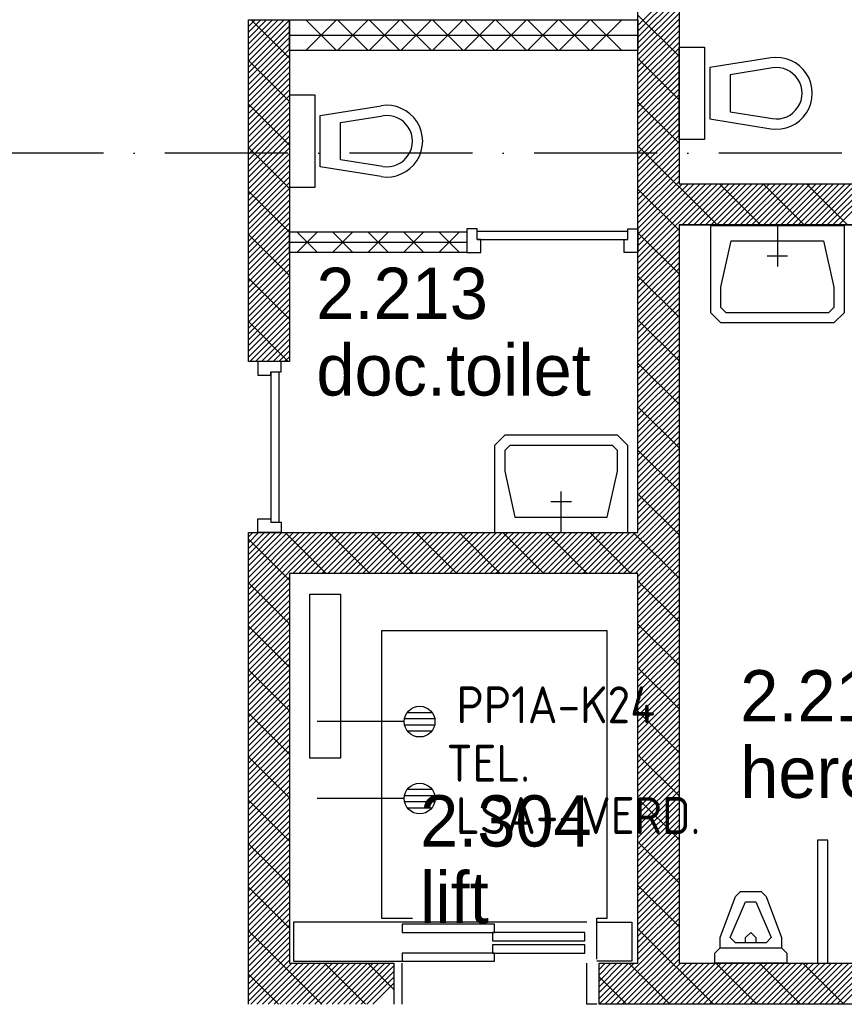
# Model space of a CAD drawing. Header units: millimetres. Extents: x -6587 to 112313, y 244 to 84344.
# Tile 20 of 54: x 26184 to 30205, y 44757 to 49557. Entities that reach past the tile are written whole.
import ezdxf
from ezdxf.enums import TextEntityAlignment as Align

# ---------------------------------------------------------------- set-up
doc = ezdxf.new("R2010")
doc.units = ezdxf.units.MM
doc.header["$LTSCALE"] = 100
doc.linetypes.add('DASHDOT', pattern=[9, 6, -1.5, 0, -1.5])
doc.layers.get('0').update_dxf_attribs({"color": 9, "linetype": 'CONTINUOUS'})
for name, color, linetype in [('AL$7----_STRAMIEN', 1, 'DASHDOT'), ('AL22----_BINNENWAND', 7, 'CONTINUOUS'), ('AL28----_KONSTRUKTIE', 3, 'CONTINUOUS'), ('AL32----_BINNENKOZ', 7, 'CONTINUOUS'), ('AL32----_DRAAIRICHTING', 1, 'CONTINUOUS'), ('AL66----_TRANSPINST', 7, 'CONTINUOUS'), ('AL74----_INRSANITAIR', 7, 'CONTINUOUS'), ('ALL-----_REFLIJNEN', 8, 'CONTINUOUS'), ('ALXA7---_KALKZVUIL', 1, 'CONTINUOUS'), ('ALXAA---_GEWBETON', 12, 'CONTINUOUS'), ('ALXAB---_PREFABBETON', 1, 'CONTINUOUS'), ('BOUW', 8, 'CONTINUOUS'), ('EB6441--_ATTRIB', 2, 'CONTINUOUS'), ('EL6441--_DATACOM', 3, 'CONTINUOUS'), ('LIJN025', 10, 'CONTINUOUS')]:
    doc.layers.add(name, color=color, linetype=linetype)
doc.styles.add('1_8', font='iso', dxfattribs={"width": 0.7, "height": 1.8})
doc.styles.add('BURO-025', font='BUROFONT.shx', dxfattribs={"height": 250})

# ---------------------------------------------------------------- blocks, each defined once
blk = doc.blocks.new('ES4X2')
for p, q in [((-0.45, 1.4), (-0.45, 2.6)), ((-0.15, 1.265), (-0.15, 2.735)), ((0.15, 1.265), (0.15, 2.735)), ((0.45, 1.4), (0.45, 2.6)), ((0, 1.25), (0, -3))]:
    blk.add_line(p, q)
blk.add_circle((0, 2), 0.75)
at = {"style": '1_8', "flags": 8}
for tag, p in [('NUMMER', (1.25, 3.5)), ('CODE', (-1.25, 3.5))]:
    blk.add_attdef(tag, text='', height=1.8, rotation=90, dxfattribs=at).set_placement(p, align=Align.MIDDLE_LEFT)
blk.add_attdef('M_CODE', text='', height=1.8, dxfattribs=at).set_placement((0, 0), align=Align.MIDDLE_CENTER)
blk = doc.blocks.new('A$Cb38f1ce1')
at = {"layer": 'AL$7----_STRAMIEN', "color": 1}
blk.add_line((86347.7, 42380), (750, 42380), dxfattribs=at)
at = {"layer": 'AL22----_BINNENWAND', "color": 8}
for p, q in [((24247.7, 43030), (25947.7, 43030)), ((24247.7, 42880), (24247.7, 43030)), ((25947.7, 43030), (25947.7, 42880)), ((25947.7, 42880), (24247.7, 42880)), ((24247.7, 41996), (25113.7, 41996)), ((24247.7, 41896), (24247.7, 41996)), ((25113.7, 41996), (25113.7, 41896)), ((25113.7, 41896), (24247.7, 41896))]:
    blk.add_line(p, q, dxfattribs=at)
at = {"layer": 'AL28----_KONSTRUKTIE', "color": 8}
for p, q in [((25947.7, 40530), (25947.7, 45080)), ((26147.7, 45080), (26147.7, 42230)), ((24047.7, 41364), (24047.7, 43030)), ((24047.7, 43030), (24247.7, 43030)), ((24247.7, 43030), (24247.7, 41364)), ((26147.7, 42230), (30447.7, 42230)), ((26147.7, 42230), (30447.7, 42230)), ((26147.7, 42030), (30447.7, 42030)), ((30447.7, 42030), (26147.7, 42030)), ((26147.7, 42030), (26147.7, 38430)), ((24247.7, 41364), (24047.7, 41364)), ((24047.7, 38230), (24047.7, 40530)), ((24047.7, 40530), (24247.7, 40530)), ((24247.7, 40530), (25947.7, 40530)), ((25947.7, 40330), (24247.7, 40330)), ((24247.7, 40330), (24247.7, 38430)), ((25947.7, 38430), (25947.7, 40330)), ((24247.7, 38430), (24757.7, 38430)), ((24757.7, 38430), (24757.7, 38230)), ((25757.7, 38230), (25757.7, 38430)), ((25757.7, 38430), (25947.7, 38430)), ((26147.7, 38430), (27947.7, 38430)), ((27947.7, 38230), (25757.7, 38230))]:
    blk.add_line(p, q, dxfattribs=at)
at = {"layer": 'AL32----_BINNENKOZ', "color": 8}
for p, q in [((25113.7, 42010), (25113.7, 41896)), ((25163.7, 42010), (25113.7, 42010)), ((25163.7, 41959), (25163.7, 42010)), ((25897.7, 41959), (25897.7, 42010)), ((25897.7, 42010), (25947.7, 42010)), ((25947.7, 42010), (25947.7, 41896)), ((25163.7, 41999), (25897.7, 41999)), ((25163.7, 41959), (25897.7, 41959)), ((25180.7, 41959), (25163.7, 41959)), ((25180.7, 41896), (25180.7, 41959)), ((25880.7, 41896), (25880.7, 41959)), ((25880.7, 41959), (25897.7, 41959)), ((25113.7, 41896), (25180.7, 41896)), ((25947.7, 41896), (25880.7, 41896))]:
    blk.add_line(p, q, dxfattribs=at)
for points in [[(24207.7, 41364), (24093.7, 41364), (24093.7, 41297), (24156.7, 41297), (24156.7, 41314), (24207.7, 41314), (24207.7, 41364)], [(24156.7, 41314), (24156.7, 40580)], [(24196.7, 41314), (24196.7, 40580)], [(24207.7, 40530), (24093.7, 40530), (24093.7, 40597), (24156.7, 40597), (24156.7, 40580), (24207.7, 40580), (24207.7, 40530)]]:
    blk.add_lwpolyline(points, dxfattribs=at)
at = {"layer": 'AL32----_DRAAIRICHTING', "color": 8}
for p, q in [((25947.7, 41559.9), (26147.7, 41759.9)), ((25947.7, 41531.6), (26147.7, 41731.6)), ((26302.4, 41601.8), (26302.4, 41726.8)), ((26352.4, 41626.8), (26352.4, 41726.8)), ((25947.7, 41503.3), (26147.7, 41703.3)), ((25947.7, 41475), (26147.7, 41675)), ((25947.7, 41446.8), (26147.7, 41646.8)), ((26377.4, 41601.8), (26352.4, 41626.8)), ((25947.7, 41418.5), (26147.7, 41618.5)), ((25947.7, 41390.2), (26147.7, 41590.2)), ((26352.4, 41551.8), (26302.4, 41601.8)), ((25947.7, 41567.5), (26147.7, 41367.5)), ((25947.7, 41361.9), (26147.7, 41561.9)), ((25947.7, 41333.6), (26147.7, 41533.6)), ((25947.7, 41305.3), (26147.7, 41505.3)), ((25947.7, 41277.1), (26147.7, 41477.1)), ((25947.7, 41248.8), (26147.7, 41448.8)), ((25947.7, 41220.5), (26147.7, 41420.5)), ((25947.7, 41192.2), (26147.7, 41392.2)), ((25947.7, 41163.9), (26147.7, 41363.9)), ((25947.7, 41355.4), (26147.7, 41155.4)), ((25947.7, 41135.6), (26147.7, 41335.6)), ((25947.7, 41107.3), (26147.7, 41307.3)), ((25947.7, 41079.1), (26147.7, 41279.1)), ((25947.7, 41050.8), (26147.7, 41250.8)), ((25947.7, 41022.5), (26147.7, 41222.5)), ((25947.7, 40994.2), (26147.7, 41194.2)), ((25947.7, 40965.9), (26147.7, 41165.9)), ((25947.7, 41143.2), (26147.7, 40943.2)), ((25947.7, 40937.6), (26147.7, 41137.6)), ((25947.7, 40909.4), (26147.7, 41109.4)), ((25947.7, 40881.1), (26147.7, 41081.1)), ((25947.7, 40852.8), (26147.7, 41052.8)), ((25297.7, 41005), (25247.7, 40955)), ((25847.7, 41005), (25297.7, 41005)), ((25897.7, 40955), (25847.7, 41005)), ((25947.7, 40824.5), (26147.7, 41024.5)), ((25947.7, 40796.2), (26147.7, 40996.2)), ((25247.7, 40955), (25247.7, 40830)), ((25322.7, 40955), (25297.7, 40930)), ((25822.7, 40955), (25322.7, 40955)), ((25847.7, 40930), (25822.7, 40955)), ((25897.7, 40830), (25897.7, 40955)), ((25947.7, 40767.9), (26147.7, 40967.9)), ((25297.7, 40930), (25297.7, 40830)), ((25847.7, 40830), (25847.7, 40930)), ((25947.7, 40739.7), (26147.7, 40939.7)), ((25947.7, 40931.1), (26147.7, 40731.1)), ((25947.7, 40711.4), (26147.7, 40911.4)), ((25947.7, 40683.1), (26147.7, 40883.1)), ((25947.7, 40654.8), (26147.7, 40854.8)), ((25247.7, 40830), (25247.7, 40530)), ((25297.7, 40830), (25347.7, 40605)), ((25797.7, 40605), (25847.7, 40830)), ((25897.7, 40530), (25897.7, 40830)), ((25947.7, 40626.5), (26147.7, 40826.5)), ((25947.7, 40598.2), (26147.7, 40798.2)), ((25947.7, 40569.9), (26147.7, 40769.9)), ((25572.7, 40530), (25572.7, 40730)), ((25764.3, 40330), (26147.7, 40713.4)), ((25947.7, 40541.7), (26147.7, 40741.7)), ((25947.7, 40719), (26147.7, 40519)), ((25622.7, 40680), (25522.7, 40680)), ((25792.6, 40330), (26147.7, 40685.1)), ((25820.9, 40330), (26147.7, 40656.8)), ((25849.1, 40330), (26147.7, 40628.5)), ((25347.7, 40605), (25797.7, 40605)), ((25877.4, 40330), (26147.7, 40600.2)), ((25905.7, 40330), (26147.7, 40572)), ((24972.3, 40330), (25172.3, 40530)), ((25000.6, 40330), (25200.6, 40530)), ((25028.9, 40330), (25228.9, 40530)), ((25057.2, 40330), (25257.2, 40530)), ((25076, 40530), (25276, 40330)), ((25085.5, 40330), (25285.5, 40530)), ((25113.7, 40330), (25313.7, 40530)), ((25142, 40330), (25342, 40530)), ((25170.3, 40330), (25370.3, 40530)), ((25198.6, 40330), (25398.6, 40530)), ((25226.9, 40330), (25426.9, 40530)), ((25247.7, 40530), (25897.7, 40530)), ((25255.2, 40330), (25455.2, 40530)), ((25283.5, 40330), (25483.5, 40530)), ((25288.1, 40530), (25488.1, 40330)), ((25311.7, 40330), (25511.7, 40530)), ((25340, 40330), (25540, 40530)), ((25368.3, 40330), (25568.3, 40530)), ((25396.6, 40330), (25596.6, 40530)), ((25424.9, 40330), (25624.9, 40530)), ((25453.2, 40330), (25653.2, 40530)), ((25481.4, 40330), (25681.4, 40530)), ((25500.3, 40530), (25700.3, 40330)), ((25509.7, 40330), (25709.7, 40530)), ((25538, 40330), (25738, 40530)), ((25566.3, 40330), (25766.3, 40530)), ((25594.6, 40330), (25794.6, 40530)), ((25622.9, 40330), (25822.9, 40530)), ((25651.2, 40330), (25851.2, 40530)), ((25679.4, 40330), (25879.4, 40530)), ((25707.7, 40330), (25907.7, 40530)), ((25712.4, 40530), (25912.4, 40330)), ((25736, 40330), (25936, 40530)), ((25924.5, 40530), (26147.7, 40306.8)), ((25934, 40330), (26147.7, 40543.7)), ((25947.7, 40315.4), (26147.7, 40515.4)), ((25947.7, 40287.1), (26147.7, 40487.1)), ((25947.7, 40258.8), (26147.7, 40458.8)), ((25947.7, 40230.5), (26147.7, 40430.5)), ((25947.7, 40202.2), (26147.7, 40402.2)), ((25947.7, 40174), (26147.7, 40374)), ((25947.7, 40145.7), (26147.7, 40345.7)), ((25947.7, 40117.4), (26147.7, 40317.4)), ((25947.7, 40294.7), (26147.7, 40094.7)), ((25947.7, 40089.1), (26147.7, 40289.1)), ((25947.7, 40060.8), (26147.7, 40260.8)), ((25947.7, 40032.5), (26147.7, 40232.5)), ((25947.7, 40004.3), (26147.7, 40204.3)), ((25947.7, 39976), (26147.7, 40176)), ((25947.7, 39947.7), (26147.7, 40147.7)), ((25947.7, 39919.4), (26147.7, 40119.4)), ((25947.7, 39891.1), (26147.7, 40091.1)), ((25947.7, 40082.6), (26147.7, 39882.6)), ((25947.7, 39862.8), (26147.7, 40062.8)), ((25947.7, 39834.6), (26147.7, 40034.6)), ((25947.7, 39806.3), (26147.7, 40006.3)), ((25947.7, 39778), (26147.7, 39978)), ((25947.7, 39749.7), (26147.7, 39949.7)), ((25947.7, 39721.4), (26147.7, 39921.4)), ((25947.7, 39693.1), (26147.7, 39893.1)), ((25947.7, 39870.4), (26147.7, 39670.4)), ((25947.7, 39664.8), (26147.7, 39864.8)), ((25947.7, 39636.6), (26147.7, 39836.6)), ((25947.7, 39608.3), (26147.7, 39808.3)), ((25947.7, 39580), (26147.7, 39780)), ((25947.7, 39551.7), (26147.7, 39751.7)), ((25947.7, 39523.4), (26147.7, 39723.4)), ((25947.7, 39495.1), (26147.7, 39695.1))]:
    blk.add_line(p, q, dxfattribs=at)
at = {"layer": 'AL66----_TRANSPINST', "color": 8, "linetype": 'Continuous'}
for p, q in [((24347.7, 39430), (24347.7, 40230)), ((24497.7, 40230), (24497.7, 39430)), ((25797.7, 40050), (24697.7, 40050)), ((24697.7, 40050), (24697.7, 38650)), ((25797.7, 38650), (25797.7, 40050)), ((24497.7, 39430), (24347.7, 39430)), ((24697.7, 38650), (24847.7, 38650)), ((25747.7, 38450), (25747.7, 38650)), ((25747.7, 38650), (25797.7, 38650)), ((24797.7, 38630), (24267.7, 38630)), ((24267.7, 38630), (24267.7, 38440)), ((25697.7, 38630), (24797.7, 38630)), ((25247.7, 38620), (24797.7, 38620)), ((24797.7, 38620), (24797.7, 38580)), ((25247.7, 38580), (25247.7, 38620)), ((25747.7, 38630), (25917.7, 38630)), ((25917.7, 38630), (25917.7, 38440)), ((25687.7, 38580), (25237.7, 38580)), ((25237.7, 38580), (25237.7, 38540)), ((25687.7, 38540), (25687.7, 38580)), ((25687.7, 38520), (25237.7, 38520)), ((25237.7, 38520), (25237.7, 38480)), ((25687.7, 38480), (25687.7, 38520)), ((25247.7, 38480), (24797.7, 38480)), ((24797.7, 38480), (24797.7, 38440)), ((25247.7, 38440), (25247.7, 38480)), ((24267.7, 38440), (24797.7, 38440)), ((24797.7, 38230), (24797.7, 38430)), ((25697.7, 38230), (25697.7, 38430)), ((25917.7, 38440), (25747.7, 38440)), ((25747.7, 38230), (25697.7, 38230))]:
    blk.add_line(p, q, dxfattribs=at)
at = {"layer": 'AL66----_TRANSPINST', "color": 8}
for p, q in [((24347.7, 40230), (24497.7, 40230)), ((24797.7, 38580), (25247.7, 38580)), ((25237.7, 38540), (25687.7, 38540)), ((25237.7, 38480), (25687.7, 38480)), ((24797.7, 38440), (25247.7, 38440))]:
    blk.add_line(p, q, dxfattribs=at)
at = {"layer": 'AL74----_INRSANITAIR', "color": 8, "linetype": 'Continuous'}
for p, q in [((26147.7, 42896.5), (26272.7, 42896.5)), ((26147.7, 42446.5), (26147.7, 42896.5)), ((26272.7, 42896.5), (26272.7, 42446.5)), ((26594.9, 42844.3), (26297.7, 42796.5)), ((26297.7, 42796.5), (26297.7, 42546.5)), ((26602.8, 42794.9), (26397.7, 42761.9)), ((26397.7, 42761.9), (26397.7, 42581.1)), ((24372.7, 42663), (24247.7, 42663)), ((24247.7, 42663), (24247.7, 42213)), ((24372.7, 42213), (24372.7, 42663)), ((24397.7, 42563), (24694.9, 42610.8)), ((24647.7, 42613), (24647.7, 42613)), ((26397.7, 42581.1), (26602.8, 42548.1)), ((26722.7, 42621.5), (26722.7, 42621.5)), ((24397.7, 42313), (24397.7, 42563)), ((24497.7, 42528.4), (24702.8, 42561.4)), ((26297.7, 42546.5), (26594.9, 42498.7)), ((24497.7, 42347.6), (24497.7, 42528.4)), ((24822.7, 42488), (24822.7, 42488)), ((26547.7, 42496.5), (26547.7, 42496.5)), ((26272.7, 42446.5), (26147.7, 42446.5)), ((24702.8, 42314.6), (24497.7, 42347.6)), ((24694.9, 42265.2), (24397.7, 42313)), ((24247.7, 42213), (24372.7, 42213)), ((26302.4, 41726.8), (26302.4, 42026.8)), ((26302.4, 42026.8), (26952.4, 42026.8)), ((26627.4, 42026.8), (26627.4, 41826.8)), ((26952.4, 42026.8), (26952.4, 41726.8)), ((26352.4, 41726.8), (26402.4, 41951.8)), ((26402.4, 41951.8), (26852.4, 41951.8)), ((26852.4, 41951.8), (26902.4, 41726.8)), ((26677.4, 41876.8), (26577.4, 41876.8)), ((26902.4, 41726.8), (26902.4, 41626.8)), ((26952.4, 41726.8), (26952.4, 41601.8)), ((26902.4, 41626.8), (26877.4, 41601.8)), ((26877.4, 41601.8), (26377.4, 41601.8)), ((26952.4, 41601.8), (26902.4, 41551.8)), ((26902.4, 41551.8), (26352.4, 41551.8))]:
    blk.add_line(p, q, dxfattribs=at)
at = {"layer": 'AL74----_INRSANITAIR', "color": 8}
for p, q in [((26822.7, 39030), (26822.7, 38430)), ((26872.7, 39030), (26822.7, 39030)), ((26872.7, 38430), (26872.7, 39030)), ((26822.7, 38430), (26872.7, 38430))]:
    blk.add_line(p, q, dxfattribs=at)
at = {"layer": 'AL74----_INRSANITAIR', "color": 8, "linetype": 'Continuous'}
for points in [[(26347.7, 38505), (26347.7, 38555), (26422.7, 38755), (26422.7, 38755), (26447.7, 38780), (26547.7, 38780), (26547.7, 38780), (26572.7, 38755), (26647.7, 38555), (26647.7, 38505)], [(26397.7, 38555), (26472.7, 38730), (26522.7, 38730), (26597.7, 38555), (26572.7, 38530), (26422.7, 38530), (26397.7, 38555), (26397.7, 38555)], [(26472.7, 38530), (26472.7, 38555), (26497.7, 38580), (26522.7, 38555), (26522.7, 38530)], [(26322.7, 38430), (26322.7, 38480), (26347.7, 38505), (26347.7, 38505), (26647.7, 38505), (26672.7, 38480), (26672.7, 38430), (26322.7, 38430)]]:
    blk.add_lwpolyline(points, dxfattribs=at)
for centre, radius in [((26622.7, 42671.5), 175), ((26622.7, 42671.5), 125), ((24722.7, 42438), 175), ((24722.7, 42438), 125)]:
    blk.add_arc(centre, radius, 260.8673, 99.1327, dxfattribs=at)
at = {"layer": 'ALL-----_REFLIJNEN', "color": 8, "linetype": 'Continuous'}
for p, q in [((24247.7, 42955), (25947.7, 42955)), ((24247.7, 41946), (25113.7, 41946))]:
    blk.add_line(p, q, dxfattribs=at)
at = {"layer": 'ALXA7---_KALKZVUIL', "color": 8}
for p, q in [((24477.2, 43030), (24327.2, 42880)), ((24327.2, 43030), (24477.2, 42880)), ((24631.8, 43030), (24481.8, 42880)), ((24481.8, 43030), (24631.8, 42880)), ((24786.3, 43030), (24636.3, 42880)), ((24636.3, 43030), (24786.3, 42880)), ((24940.9, 43030), (24790.9, 42880)), ((24790.9, 43030), (24940.9, 42880)), ((25095.4, 43030), (24945.4, 42880)), ((24945.4, 43030), (25095.4, 42880)), ((25249.9, 43030), (25099.9, 42880)), ((25099.9, 43030), (25249.9, 42880)), ((25404.5, 43030), (25254.5, 42880)), ((25254.5, 43030), (25404.5, 42880)), ((25559, 43030), (25409, 42880)), ((25409, 43030), (25559, 42880)), ((25713.6, 43030), (25563.6, 42880)), ((25563.6, 43030), (25713.6, 42880)), ((25868.1, 43030), (25718.1, 42880)), ((25718.1, 43030), (25868.1, 42880)), ((24384.3, 41996), (24284.3, 41896)), ((24284.3, 41996), (24384.3, 41896)), ((24557.5, 41996), (24457.5, 41896)), ((24457.5, 41996), (24557.5, 41896)), ((24730.7, 41996), (24630.7, 41896)), ((24630.7, 41996), (24730.7, 41896)), ((24903.9, 41996), (24803.9, 41896)), ((24803.9, 41996), (24903.9, 41896)), ((25077.1, 41996), (24977.1, 41896)), ((24977.1, 41996), (25077.1, 41896))]:
    blk.add_line(p, q, dxfattribs=at)
at = {"layer": 'ALXAA---_GEWBETON', "color": 8}
for p, q in [((25947.7, 43002.4), (26147.7, 43202.4)), ((25947.7, 42974.1), (26147.7, 43174.1)), ((25947.7, 42945.8), (26147.7, 43145.8)), ((25947.7, 42917.5), (26147.7, 43117.5)), ((25947.7, 42889.3), (26147.7, 43089.3)), ((25947.7, 42861), (26147.7, 43061)), ((24047.7, 43025.7), (24051.9, 43030)), ((24047.7, 42997.4), (24080.2, 43030)), ((24047.7, 42969.2), (24108.5, 43030)), ((24047.7, 42940.9), (24136.8, 43030)), ((24047.7, 42912.6), (24165.1, 43030)), ((24047.7, 42884.3), (24193.4, 43030)), ((24047.7, 42856), (24221.6, 43030)), ((24047.7, 42827.7), (24247.7, 43027.7)), ((25947.7, 42832.7), (26147.7, 43032.7)), ((24047.7, 42799.4), (24247.7, 42999.4)), ((24047.7, 42771.2), (24247.7, 42971.2)), ((25947.7, 42804.4), (26147.7, 43004.4)), ((25947.7, 42776.1), (26147.7, 42976.1)), ((24047.7, 42742.9), (24247.7, 42942.9)), ((25947.7, 42747.8), (26147.7, 42947.8)), ((25947.7, 42719.5), (26147.7, 42919.5)), ((24047.7, 42714.6), (24247.7, 42914.6)), ((24047.7, 42686.3), (24247.7, 42886.3)), ((25947.7, 42691.3), (26147.7, 42891.3)), ((24047.7, 42658), (24247.7, 42858)), ((24047.7, 42629.7), (24247.7, 42829.7)), ((25947.7, 42663), (26147.7, 42863)), ((25947.7, 42634.7), (26147.7, 42834.7)), ((24047.7, 42601.5), (24247.7, 42801.5)), ((24047.7, 42573.2), (24247.7, 42773.2)), ((25947.7, 42606.4), (26147.7, 42806.4)), ((25947.7, 42578.1), (26147.7, 42778.1)), ((24047.7, 42544.9), (24247.7, 42744.9)), ((25947.7, 42549.8), (26147.7, 42749.8)), ((24047.7, 42516.6), (24247.7, 42716.6)), ((24047.7, 42488.3), (24247.7, 42688.3)), ((25947.7, 42521.6), (26147.7, 42721.6)), ((25947.7, 42493.3), (26147.7, 42693.3)), ((24047.7, 42460), (24247.7, 42660)), ((24047.7, 42431.8), (24247.7, 42631.8)), ((25947.7, 42465), (26147.7, 42665)), ((25947.7, 42436.7), (26147.7, 42636.7)), ((24047.7, 42403.5), (24247.7, 42603.5)), ((25947.7, 42408.4), (26147.7, 42608.4)), ((25947.7, 42380.1), (26147.7, 42580.1)), ((24047.7, 42375.2), (24247.7, 42575.2)), ((24047.7, 42346.9), (24247.7, 42546.9)), ((25947.7, 42351.9), (26147.7, 42551.9)), ((24047.7, 42318.6), (24247.7, 42518.6)), ((24047.7, 42290.3), (24247.7, 42490.3)), ((25947.7, 42323.6), (26147.7, 42523.6)), ((25947.7, 42295.3), (26147.7, 42495.3)), ((24047.7, 42262), (24247.7, 42462)), ((25947.7, 42267), (26147.7, 42467)), ((25947.7, 42238.7), (26147.7, 42438.7)), ((24047.7, 42233.8), (24247.7, 42433.8)), ((24047.7, 42205.5), (24247.7, 42405.5)), ((25947.7, 42210.4), (26147.7, 42410.4)), ((24047.7, 42177.2), (24247.7, 42377.2)), ((24047.7, 42148.9), (24247.7, 42348.9)), ((25947.7, 42182.1), (26147.7, 42382.1)), ((25947.7, 42153.9), (26147.7, 42353.9)), ((24047.7, 42120.6), (24247.7, 42320.6)), ((24047.7, 42092.3), (24247.7, 42292.3)), ((25947.7, 42125.6), (26147.7, 42325.6)), ((25947.7, 42097.3), (26147.7, 42297.3)), ((24047.7, 42064.1), (24247.7, 42264.1)), ((25947.7, 42069), (26147.7, 42269)), ((24047.7, 42035.8), (24247.7, 42235.8)), ((24047.7, 42007.5), (24247.7, 42207.5)), ((25947.7, 42040.7), (26147.7, 42240.7)), ((25947.7, 42012.4), (26165.2, 42230)), ((25947.7, 41984.2), (26193.5, 42230)), ((25947.7, 41955.9), (26221.8, 42230)), ((25947.7, 41927.6), (26250.1, 42230)), ((25947.7, 41899.3), (26278.4, 42230)), ((25947.7, 41871), (26306.6, 42230)), ((25947.7, 41842.7), (26334.9, 42230)), ((26163.2, 42030), (26363.2, 42230)), ((26191.5, 42030), (26391.5, 42230)), ((26219.8, 42030), (26419.8, 42230)), ((26248.1, 42030), (26448.1, 42230)), ((26276.4, 42030), (26476.4, 42230)), ((26304.6, 42030), (26504.6, 42230)), ((26332.9, 42030), (26532.9, 42230)), ((26361.2, 42030), (26561.2, 42230)), ((26389.5, 42030), (26589.5, 42230)), ((26417.8, 42030), (26617.8, 42230)), ((26446.1, 42030), (26646.1, 42230)), ((26474.3, 42030), (26674.3, 42230)), ((26502.6, 42030), (26702.6, 42230)), ((26530.9, 42030), (26730.9, 42230)), ((26559.2, 42030), (26759.2, 42230)), ((26587.5, 42030), (26787.5, 42230)), ((26615.8, 42030), (26815.8, 42230)), ((26644, 42030), (26844, 42230)), ((26672.3, 42030), (26872.3, 42230)), ((26700.6, 42030), (26900.6, 42230)), ((26728.9, 42030), (26928.9, 42230)), ((26757.2, 42030), (26957.2, 42230)), ((26785.5, 42030), (26985.5, 42230)), ((26813.8, 42030), (27013.8, 42230)), ((26842, 42030), (27042, 42230)), ((26870.3, 42030), (27070.3, 42230)), ((26898.6, 42030), (27098.6, 42230)), ((26926.9, 42030), (27126.9, 42230)), ((24047.7, 41979.2), (24247.7, 42179.2)), ((24047.7, 41950.9), (24247.7, 42150.9)), ((24047.7, 41922.6), (24247.7, 42122.6)), ((24047.7, 41894.4), (24247.7, 42094.4)), ((24047.7, 41866.1), (24247.7, 42066.1)), ((24047.7, 41837.8), (24247.7, 42037.8)), ((24047.7, 41809.5), (24247.7, 42009.5)), ((25947.7, 41814.5), (26147.7, 42014.5)), ((24047.7, 41781.2), (24247.7, 41981.2)), ((25947.7, 41786.2), (26147.7, 41986.2)), ((25947.7, 41757.9), (26147.7, 41957.9)), ((24047.7, 41752.9), (24247.7, 41952.9)), ((24047.7, 41724.6), (24247.7, 41924.6)), ((25947.7, 41729.6), (26147.7, 41929.6)), ((24047.7, 41696.4), (24247.7, 41896.4)), ((24047.7, 41668.1), (24247.7, 41868.1)), ((25947.7, 41701.3), (26147.7, 41901.3)), ((25947.7, 41673), (26147.7, 41873)), ((24047.7, 41639.8), (24247.7, 41839.8)), ((24047.7, 41611.5), (24247.7, 41811.5)), ((25947.7, 41644.7), (26147.7, 41844.7)), ((25947.7, 41616.5), (26147.7, 41816.5)), ((24047.7, 41583.2), (24247.7, 41783.2)), ((25947.7, 41588.2), (26147.7, 41788.2)), ((24047.7, 41554.9), (24247.7, 41754.9)), ((24047.7, 41526.7), (24247.7, 41726.7)), ((24047.7, 41498.4), (24247.7, 41698.4)), ((24047.7, 41470.1), (24247.7, 41670.1)), ((24047.7, 41441.8), (24247.7, 41641.8)), ((24047.7, 41413.5), (24247.7, 41613.5)), ((24047.7, 41385.2), (24247.7, 41585.2)), ((24054.7, 41364), (24247.7, 41557)), ((24083, 41364), (24247.7, 41528.7)), ((24111.3, 41364), (24247.7, 41500.4)), ((24139.6, 41364), (24247.7, 41472.1)), ((24167.9, 41364), (24247.7, 41443.8)), ((24196.1, 41364), (24247.7, 41415.5)), ((24224.4, 41364), (24247.7, 41387.2)), ((24047.7, 40508.4), (24069.2, 40530)), ((24047.7, 40480.1), (24097.5, 40530)), ((24047.7, 40508.4), (24069.2, 40530)), ((24047.7, 40480.1), (24097.5, 40530)), ((24047.7, 40451.9), (24125.8, 40530)), ((24047.7, 40423.6), (24154.1, 40530)), ((24047.7, 40395.3), (24182.4, 40530)), ((24047.7, 40367), (24210.7, 40530)), ((24047.7, 40338.7), (24238.9, 40530)), ((24047.7, 40310.4), (24267.2, 40530)), ((24047.7, 40282.1), (24295.5, 40530)), ((24047.7, 40253.9), (24323.8, 40530)), ((24047.7, 40225.6), (24352.1, 40530)), ((24047.7, 40197.3), (24380.4, 40530)), ((24047.7, 40169), (24408.7, 40530)), ((24047.7, 40140.7), (24436.9, 40530)), ((24265.2, 40330), (24465.2, 40530)), ((24293.5, 40330), (24493.5, 40530)), ((24321.8, 40330), (24521.8, 40530)), ((24350.1, 40330), (24550.1, 40530)), ((24378.4, 40330), (24578.4, 40530)), ((24406.6, 40330), (24606.6, 40530)), ((24434.9, 40330), (24634.9, 40530)), ((24463.2, 40330), (24663.2, 40530)), ((24491.5, 40330), (24691.5, 40530)), ((24519.8, 40330), (24719.8, 40530)), ((24548.1, 40330), (24748.1, 40530)), ((24576.3, 40330), (24776.3, 40530)), ((24604.6, 40330), (24804.6, 40530)), ((24632.9, 40330), (24832.9, 40530)), ((24661.2, 40330), (24861.2, 40530)), ((24689.5, 40330), (24889.5, 40530)), ((24717.8, 40330), (24917.8, 40530)), ((24746.1, 40330), (24946.1, 40530)), ((24774.3, 40330), (24974.3, 40530)), ((24802.6, 40330), (25002.6, 40530)), ((24830.9, 40330), (25030.9, 40530)), ((24859.2, 40330), (25059.2, 40530)), ((24887.5, 40330), (25087.5, 40530)), ((24915.8, 40330), (25115.8, 40530)), ((24944, 40330), (25144, 40530)), ((24047.7, 40112.4), (24247.7, 40312.4)), ((24047.7, 40084.2), (24247.7, 40284.2)), ((24047.7, 40055.9), (24247.7, 40255.9)), ((24047.7, 40027.6), (24247.7, 40227.6)), ((24047.7, 39999.3), (24247.7, 40199.3)), ((24047.7, 39971), (24247.7, 40171)), ((24047.7, 39942.7), (24247.7, 40142.7)), ((24047.7, 39914.5), (24247.7, 40114.5)), ((24047.7, 39886.2), (24247.7, 40086.2)), ((24047.7, 39857.9), (24247.7, 40057.9)), ((24047.7, 39829.6), (24247.7, 40029.6)), ((24047.7, 39801.3), (24247.7, 40001.3)), ((24047.7, 39773), (24247.7, 39973)), ((24047.7, 39744.7), (24247.7, 39944.7)), ((24047.7, 39716.5), (24247.7, 39916.5)), ((24047.7, 39688.2), (24247.7, 39888.2)), ((24047.7, 39659.9), (24247.7, 39859.9)), ((24047.7, 39631.6), (24247.7, 39831.6)), ((24047.7, 39603.3), (24247.7, 39803.3)), ((24047.7, 39575), (24247.7, 39775)), ((24047.7, 39546.8), (24247.7, 39746.8)), ((24047.7, 39518.5), (24247.7, 39718.5)), ((24047.7, 39490.2), (24247.7, 39690.2)), ((24047.7, 39461.9), (24247.7, 39661.9)), ((25947.7, 39466.9), (26147.7, 39666.9)), ((24047.7, 39433.6), (24247.7, 39633.6)), ((24047.7, 39405.3), (24247.7, 39605.3)), ((25947.7, 39438.6), (26147.7, 39638.6)), ((25947.7, 39410.3), (26147.7, 39610.3)), ((24047.7, 39377.1), (24247.7, 39577.1)), ((25947.7, 39382), (26147.7, 39582)), ((24047.7, 39348.8), (24247.7, 39548.8)), ((24047.7, 39320.5), (24247.7, 39520.5)), ((25947.7, 39353.7), (26147.7, 39553.7)), ((25947.7, 39325.4), (26147.7, 39525.4)), ((24047.7, 39292.2), (24247.7, 39492.2)), ((24047.7, 39263.9), (24247.7, 39463.9)), ((25947.7, 39297.2), (26147.7, 39497.2)), ((25947.7, 39268.9), (26147.7, 39468.9)), ((24047.7, 39235.6), (24247.7, 39435.6)), ((25947.7, 39240.6), (26147.7, 39440.6)), ((25947.7, 39212.3), (26147.7, 39412.3)), ((24047.7, 39207.3), (24247.7, 39407.3)), ((24047.7, 39179.1), (24247.7, 39379.1)), ((25947.7, 39184), (26147.7, 39384)), ((24047.7, 39150.8), (24247.7, 39350.8)), ((24047.7, 39122.5), (24247.7, 39322.5)), ((25947.7, 39155.7), (26147.7, 39355.7)), ((25947.7, 39127.4), (26147.7, 39327.4)), ((24047.7, 39094.2), (24247.7, 39294.2)), ((25947.7, 39099.2), (26147.7, 39299.2)), ((25947.7, 39070.9), (26147.7, 39270.9)), ((24047.7, 39065.9), (24247.7, 39265.9)), ((24047.7, 39037.6), (24247.7, 39237.6)), ((25947.7, 39042.6), (26147.7, 39242.6)), ((24047.7, 39009.4), (24247.7, 39209.4)), ((24047.7, 38981.1), (24247.7, 39181.1)), ((25947.7, 39014.3), (26147.7, 39214.3)), ((25947.7, 38986), (26147.7, 39186)), ((24047.7, 38952.8), (24247.7, 39152.8)), ((24047.7, 38924.5), (24247.7, 39124.5)), ((25947.7, 38957.7), (26147.7, 39157.7)), ((25947.7, 38929.5), (26147.7, 39129.5)), ((24047.7, 38896.2), (24247.7, 39096.2)), ((25947.7, 38901.2), (26147.7, 39101.2)), ((24047.7, 38867.9), (24247.7, 39067.9)), ((24047.7, 38839.7), (24247.7, 39039.7)), ((25947.7, 38872.9), (26147.7, 39072.9)), ((25947.7, 38844.6), (26147.7, 39044.6)), ((24047.7, 38811.4), (24247.7, 39011.4)), ((24047.7, 38783.1), (24247.7, 38983.1)), ((25947.7, 38816.3), (26147.7, 39016.3)), ((25947.7, 38788), (26147.7, 38988)), ((24047.7, 38754.8), (24247.7, 38954.8)), ((25947.7, 38759.8), (26147.7, 38959.8)), ((25947.7, 38731.5), (26147.7, 38931.5)), ((24047.7, 38726.5), (24247.7, 38926.5)), ((24047.7, 38698.2), (24247.7, 38898.2)), ((25947.7, 38703.2), (26147.7, 38903.2)), ((24047.7, 38669.9), (24247.7, 38869.9)), ((24047.7, 38641.7), (24247.7, 38841.7)), ((25947.7, 38674.9), (26147.7, 38874.9)), ((25947.7, 38646.6), (26147.7, 38846.6)), ((24047.7, 38613.4), (24247.7, 38813.4)), ((25947.7, 38618.3), (26147.7, 38818.3)), ((25947.7, 38590), (26147.7, 38790)), ((24047.7, 38585.1), (24247.7, 38785.1)), ((24047.7, 38556.8), (24247.7, 38756.8)), ((25947.7, 38561.8), (26147.7, 38761.8)), ((24047.7, 38528.5), (24247.7, 38728.5)), ((24047.7, 38500.2), (24247.7, 38700.2)), ((25947.7, 38533.5), (26147.7, 38733.5)), ((25947.7, 38505.2), (26147.7, 38705.2)), ((24047.7, 38472), (24247.7, 38672)), ((24047.7, 38443.7), (24247.7, 38643.7)), ((25947.7, 38476.9), (26147.7, 38676.9)), ((25947.7, 38448.6), (26147.7, 38648.6)), ((24047.7, 38415.4), (24247.7, 38615.4)), ((25757.7, 38230.3), (26147.7, 38620.3)), ((24047.7, 38387.1), (24247.7, 38587.1)), ((24047.7, 38358.8), (24247.7, 38558.8)), ((25785.6, 38230), (26147.7, 38592.1)), ((25813.9, 38230), (26147.7, 38563.8)), ((24047.7, 38330.5), (24247.7, 38530.5)), ((24047.7, 38302.2), (24247.7, 38502.2)), ((25842.2, 38230), (26147.7, 38535.5)), ((25870.5, 38230), (26147.7, 38507.2)), ((24047.7, 38274), (24247.7, 38474)), ((25898.7, 38230), (26147.7, 38478.9)), ((24047.7, 38245.7), (24247.7, 38445.7)), ((24060.3, 38230), (24260.3, 38430)), ((24088.6, 38230), (24288.6, 38430)), ((24116.8, 38230), (24316.8, 38430)), ((24145.1, 38230), (24345.1, 38430)), ((24173.4, 38230), (24373.4, 38430)), ((24201.7, 38230), (24401.7, 38430)), ((24230, 38230), (24430, 38430)), ((24258.3, 38230), (24458.3, 38430)), ((24286.5, 38230), (24486.5, 38430)), ((24314.8, 38230), (24514.8, 38430)), ((24343.1, 38230), (24543.1, 38430)), ((24371.4, 38230), (24571.4, 38430)), ((24399.7, 38230), (24599.7, 38430)), ((24428, 38230), (24628, 38430)), ((24456.3, 38230), (24656.3, 38430)), ((24484.5, 38230), (24684.5, 38430)), ((24512.8, 38230), (24712.8, 38430)), ((24541.1, 38230), (24741.1, 38430)), ((24569.4, 38230), (24757.7, 38418.3)), ((25757.7, 38428.3), (25759.3, 38430)), ((25757.7, 38428.3), (25759.3, 38430)), ((25757.7, 38400), (25787.6, 38430)), ((25757.7, 38371.8), (25815.9, 38430)), ((25757.7, 38343.5), (25844.2, 38430)), ((25757.7, 38315.2), (25872.5, 38430)), ((25757.7, 38286.9), (25900.8, 38430)), ((25757.7, 38258.6), (25929, 38430)), ((25927, 38230), (26147.7, 38450.6)), ((25955.3, 38230), (26155.3, 38430)), ((25983.6, 38230), (26183.6, 38430)), ((26011.9, 38230), (26211.9, 38430)), ((26040.2, 38230), (26240.2, 38430)), ((26068.5, 38230), (26268.5, 38430)), ((26096.7, 38230), (26296.7, 38430)), ((26125, 38230), (26325, 38430)), ((26153.3, 38230), (26353.3, 38430)), ((26181.6, 38230), (26381.6, 38430)), ((26209.9, 38230), (26409.9, 38430)), ((26238.2, 38230), (26438.2, 38430)), ((26266.4, 38230), (26466.4, 38430)), ((26294.7, 38230), (26494.7, 38430)), ((26323, 38230), (26523, 38430)), ((26351.3, 38230), (26551.3, 38430)), ((26379.6, 38230), (26579.6, 38430)), ((26407.9, 38230), (26607.9, 38430)), ((26436.1, 38230), (26636.1, 38430)), ((26464.4, 38230), (26664.4, 38430)), ((26492.7, 38230), (26692.7, 38430)), ((26521, 38230), (26721, 38430)), ((26549.3, 38230), (26749.3, 38430)), ((26577.6, 38230), (26777.6, 38430)), ((26605.9, 38230), (26805.9, 38430)), ((26634.1, 38230), (26834.1, 38430)), ((26662.4, 38230), (26862.4, 38430)), ((26690.7, 38230), (26890.7, 38430)), ((26719, 38230), (26919, 38430)), ((26747.3, 38230), (26947.3, 38430)), ((26775.6, 38230), (26975.6, 38430)), ((26803.8, 38230), (27003.8, 38430)), ((26832.1, 38230), (27032.1, 38430)), ((26860.4, 38230), (27060.4, 38430)), ((26888.7, 38230), (27088.7, 38430)), ((26917, 38230), (27117, 38430)), ((26945.3, 38230), (27145.3, 38430)), ((24597.7, 38230), (24757.7, 38390)), ((24626, 38230), (24757.7, 38361.7)), ((24654.2, 38230), (24757.7, 38333.4))]:
    blk.add_line(p, q, dxfattribs=at)
at = {"layer": 'ALXAB---_PREFABBETON', "color": 8}
for p, q in [((24060.9, 43030), (24247.7, 42843.2)), ((25947.7, 43052.4), (26147.7, 42852.4)), ((24047.7, 42831.1), (24247.7, 42631.1)), ((25947.7, 42840.3), (26147.7, 42640.3)), ((25947.7, 42628.2), (26147.7, 42428.2)), ((24047.7, 42619), (24247.7, 42419)), ((24047.7, 42406.8), (24247.7, 42206.8)), ((25947.7, 42416), (26333.7, 42030)), ((25947.7, 42203.9), (26147.7, 42003.9)), ((26345.8, 42230), (26545.8, 42030)), ((26558, 42230), (26758, 42030)), ((26770.1, 42230), (26970.1, 42030)), ((24047.7, 42194.7), (24247.7, 41994.7)), ((24047.7, 41982.6), (24247.7, 41782.6)), ((25947.7, 41991.8), (26147.7, 41791.8)), ((24047.7, 41770.4), (24247.7, 41570.4)), ((25947.7, 41779.6), (26147.7, 41579.6)), ((24047.7, 41558.3), (24242, 41364)), ((24227.5, 40530), (24427.5, 40330)), ((24439.6, 40530), (24639.6, 40330)), ((24651.7, 40530), (24851.7, 40330)), ((24863.9, 40530), (25063.9, 40330)), ((24047.7, 40497.7), (24247.7, 40297.7)), ((24047.7, 40285.5), (24247.7, 40085.5)), ((24047.7, 40073.4), (24247.7, 39873.4)), ((24047.7, 39861.3), (24247.7, 39661.3)), ((25947.7, 39658.3), (26147.7, 39458.3)), ((24047.7, 39649.1), (24247.7, 39449.1)), ((24047.7, 39437), (24247.7, 39237)), ((25947.7, 39446.2), (26147.7, 39246.2)), ((24047.7, 39224.9), (24247.7, 39024.9)), ((25947.7, 39234), (26147.7, 39034)), ((24047.7, 39012.7), (24247.7, 38812.7)), ((25947.7, 39021.9), (26147.7, 38821.9)), ((24047.7, 38800.6), (24247.7, 38600.6)), ((25947.7, 38809.8), (26147.7, 38609.8)), ((25947.7, 38597.7), (26315.3, 38230)), ((24047.7, 38588.5), (24406.1, 38230)), ((24418.3, 38430), (24618.3, 38230)), ((24630.4, 38430), (24757.7, 38302.7)), ((25903.2, 38430), (26103.2, 38230)), ((26327.5, 38430), (26527.5, 38230)), ((26539.6, 38430), (26739.6, 38230)), ((26751.7, 38430), (26951.7, 38230)), ((24047.7, 38376.3), (24194, 38230)), ((25757.7, 38363.4), (25891.1, 38230))]:
    blk.add_line(p, q, dxfattribs=at)
at = {"layer": 'BOUW', "style": 'BURO-025'}
for s, p in [('2.213', (24379.4, 41571.1)), ('doc.toilet', (24379.4, 41198)), ('2.212', (26446.4, 39609.1)), ('herentoilet', (26446.4, 39236.1)), ('2.304', (24885.4, 38999.2)), ('lift', (24885.4, 38626.2))]:
    blk.add_text(s, height=250, dxfattribs=at).set_placement(p)

msp = doc.modelspace()

# ---------------------------------------------------------------- block references
at = {"layer": 'EL6441--_DATACOM'}
ref = msp.add_blockref('ES4X2', (27934, 46135), dxfattribs=dict(at, xscale=100, yscale=100, zscale=100, rotation=270.0000000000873))
ref.add_attrib('CODE', 'PP1A-K24', dxfattribs={"layer": 'EB6441--_ATTRIB', "color": 1, "height": 180, "style": '1_8', "flags": 8}).set_placement((28314, 46217), align=Align.MIDDLE_LEFT)
ref = msp.add_blockref('ES4X2', (27934, 45760), dxfattribs=dict(at, xscale=100, yscale=100, zscale=100, rotation=270.0000000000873))
ref.add_attrib('CODE', 'LSA+-VERD.', dxfattribs={"layer": 'EB6441--_ATTRIB', "color": 1, "height": 180, "style": '1_8', "flags": 8}).set_placement((28311, 45677), align=Align.MIDDLE_LEFT)
ref.add_attrib('NUMMER', 'TEL.', dxfattribs={"layer": 'EB6441--_ATTRIB', "color": 1, "height": 180, "style": '1_8', "flags": 8}).set_placement((28265, 45932), align=Align.MIDDLE_LEFT)
at = {"layer": 'LIJN025'}
msp.add_blockref('A$Cb38f1ce1', (3251.2, 6526.8), dxfattribs=at)

doc.saveas('drawing.dxf')
